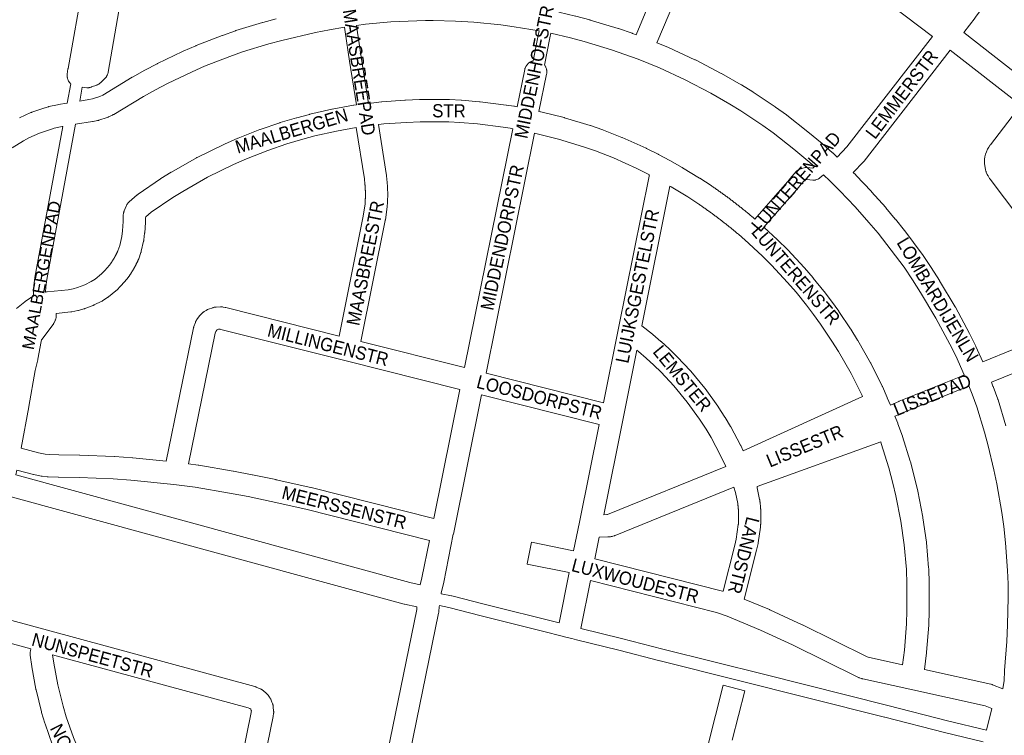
# Model space of a CAD drawing. Header units: metres. Extents: x 123819 to 142731, y 393440 to 405763.
# Tile 51 of 256: x 127743 to 128318, y 399653 to 400070. Entities that reach past the tile are written whole.
import ezdxf
from ezdxf.enums import TextEntityAlignment as Align

# ---------------------------------------------------------------- set-up
doc = ezdxf.new("R2010")
doc.units = ezdxf.units.M
doc.header["$MEASUREMENT"] = 0
for name, color, linetype, lineweight in [('gs-anno-wegen algemeen tekst', 7, 'Continuous', 0), ('gs-knt-fietspaden', 7, 'Continuous', 0), ('gs-knt-wegen algemeen', 7, 'Continuous', 0)]:
    doc.layers.add(name, color=color, linetype=linetype, lineweight=lineweight)
doc.styles.add('Style-Arial', font='arial.ttf')

msp = doc.modelspace()

# ---------------------------------------------------------------- linework, layer by layer
at = {"layer": 'gs-knt-fietspaden', "color": 7, "linetype": 'Continuous', "flags": 128}
for points in [[(127939.29, 400020.78), (127935.24, 400046.28), (127935.24, 400046.31), (127932.69, 400063.35), (127932.68, 400063.4), (127932.31, 400066.14)], [(127939.26, 400067.17), (127939.63, 400064.37), (127942.18, 400047.36), (127946.26, 400021.66)], [(128042.4, 400046.41), (128045.38, 400061.18), (128045.9, 400063.97)], [(128052.26, 400059.81), (128049.08, 400044.04)], [(128052.78, 400062.56), (128052.27, 400059.86), (128052.26, 400059.81)], [(127770.33, 400021.82), (127772.4, 400033.04)], [(127779.17, 400031.04), (127777.69, 400023.01)], [(127750.94, 399909.21), (127750.73, 399910.63), (127750.72, 399910.77), (127750.7, 399910.92), (127750.7, 399911.06), (127750.7, 399911.2), (127750.77, 399914.84), (127750.77, 399914.99), (127750.79, 399915.14), (127750.81, 399915.29), (127751.49, 399919.85), (127751.51, 399919.96), (127767.81, 400008.18)], [(127775.18, 400009.42), (127758.43, 399918.75), (127757.78, 399914.47), (127757.72, 399911.43)], [(128171.91, 399954.13), (128179.91, 399963.15), (128191.09, 399975.98), (128193.46, 399978.98), (128193.55, 399979.08), (128193.63, 399979.18), (128196.1, 399981.85), (128196.21, 399981.97), (128196.33, 399982.08), (128196.46, 399982.19), (128196.59, 399982.29), (128196.72, 399982.38), (128196.86, 399982.47), (128197, 399982.55), (128198.47, 399983.36), (128198.62, 399983.43), (128198.77, 399983.5), (128198.93, 399983.56), (128199.08, 399983.62), (128199.24, 399983.66), (128199.41, 399983.7), (128201.29, 399984.11), (128201.45, 399984.14), (128201.62, 399984.17), (128201.78, 399984.18), (128201.94, 399984.19), (128202.11, 399984.19), (128202.27, 399984.19), (128202.43, 399984.17), (128205.71, 399983.8), (128205.72, 399983.81), (128206.79, 399984.73)], [(128212, 399979.96), (128209.85, 399978.1), (128209.73, 399978), (128209.61, 399977.91), (128209.49, 399977.82), (128209.36, 399977.74), (128209.22, 399977.66), (128209.09, 399977.59), (128208.95, 399977.53), (128208.81, 399977.47), (128207.42, 399976.94), (128207.26, 399976.88), (128207.1, 399976.83), (128206.94, 399976.79), (128206.77, 399976.76), (128206.61, 399976.74), (128206.44, 399976.72), (128206.27, 399976.71), (128206.11, 399976.71), (128205.94, 399976.71), (128205.77, 399976.73), (128202.22, 399977.13), (128201.39, 399976.95), (128200.87, 399976.66), (128198.88, 399974.52), (128196.54, 399971.56), (128196.43, 399971.43), (128185.2, 399958.52), (128185.17, 399958.5), (128177.14, 399949.45)], [(128251.05, 399845.45), (128256.02, 399847.65), (128256.12, 399847.69), (128291.16, 399861.85), (128294.18, 399863.1)], [(128296.93, 399856.64), (128293.82, 399855.36), (128293.8, 399855.35), (128258.8, 399841.21), (128253.84, 399839.01), (128253.77, 399838.98), (128253.72, 399838.96)], [(127988.75, 399735.38), (127994.83, 399734.09), (127994.96, 399734.06), (128013.85, 399729.25), (128057.62, 399718.28)], [(128305.3, 399648.83), (128282.77, 399654.35), (128282.74, 399654.36), (128247.79, 399663.32), (128247.56, 399663.38), (128116.54, 399696.22), (128116.52, 399696.22), (128092.4, 399702.41), (128067.72, 399708.52), (128064.98, 399709.2), (128062.4, 399709.84), (128062.4, 399709.84), (128057.09, 399711.16), (128051.02, 399712.66), (128051, 399712.67), (128046.35, 399713.86), (128012.13, 399722.45), (128012.12, 399722.45), (127993.3, 399727.24), (127987.69, 399728.43)], [(128070.27, 399715.12), (128094.1, 399709.22), (128094.13, 399709.21), (128118.25, 399703.03), (128177.73, 399688.14), (128249.5, 399670.13), (128249.52, 399670.12), (128284.46, 399661.17), (128307.12, 399655.61)]]:
    msp.add_lwpolyline(points, dxfattribs=at)
at = {"layer": 'gs-knt-wegen algemeen', "color": 7, "linetype": 'Continuous', "flags": 128}
for points in [[(128102.56, 400061.73), (128109.77, 400078.88), (128115.22, 400092.34), (128115.3, 400093.09), (128115.33, 400093.4), (128115.39, 400093.71), (128115.46, 400094.01), (128115.54, 400094.31), (128115.64, 400094.61), (128115.75, 400094.9), (128135.65, 400143.59)], [(128147.86, 400139.04), (128128.15, 400090.84), (128128.08, 400090.1), (128128.04, 400089.8), (128127.99, 400089.49), (128127.92, 400089.19), (128127.84, 400088.9), (128127.75, 400088.61), (128127.64, 400088.32), (128121.83, 400073.95), (128121.79, 400073.87), (128114.7, 400057.01)], [(128326.42, 400109.95), (128324.32, 400106.27), (128324.24, 400106.12), (128324.15, 400105.98), (128316.29, 400093.7), (128316.14, 400093.49), (128306.28, 400079.33), (128306.16, 400079.17), (128300.59, 400071.68), (128300.51, 400071.58), (128300.51, 400071.57), (128300.5, 400071.57), (128293.88, 400063.03)], [(127804.48, 400098.24), (127794.24, 400039.77), (127794.18, 400039.47), (127794.1, 400039.17), (127794.02, 400038.88), (127793.91, 400038.59), (127793.8, 400038.31), (127793.67, 400038.03), (127793.53, 400037.76), (127793.38, 400037.49), (127793.21, 400037.23), (127793.03, 400036.99), (127792.84, 400036.74), (127792.64, 400036.51), (127792.43, 400036.29), (127789.96, 400033.82), (127789.73, 400033.6), (127789.5, 400033.4), (127789.26, 400033.21), (127789.01, 400033.03), (127788.75, 400032.86), (127788.48, 400032.71), (127788.21, 400032.57), (127787.92, 400032.44), (127787.64, 400032.32), (127784.64, 400031.2), (127784.36, 400031.1), (127784.08, 400031.02), (127783.8, 400030.95), (127783.52, 400030.89), (127783.23, 400030.84), (127782.94, 400030.81), (127782.65, 400030.79)], [(127772.4, 400033.04), (127772.33, 400033.11), (127772.29, 400033.15), (127772.1, 400033.33), (127772.06, 400033.37), (127771.89, 400033.57), (127771.85, 400033.61), (127771.69, 400033.82), (127771.65, 400033.86), (127771.5, 400034.08), (127771.47, 400034.12), (127771.32, 400034.35), (127771.29, 400034.39), (127771.16, 400034.62), (127771.13, 400034.67), (127771.01, 400034.9), (127770.99, 400034.95), (127770.88, 400035.19), (127770.86, 400035.24), (127770.76, 400035.49), (127770.74, 400035.54), (127770.65, 400035.79), (127770.64, 400035.84), (127770.56, 400036.1), (127770.55, 400036.15), (127770.49, 400036.41), (127770.48, 400036.46), (127770.43, 400036.72), (127770.42, 400036.78), (127770.38, 400037.04), (127770.38, 400037.09), (127770.35, 400037.36), (127770.35, 400037.41), (127770.34, 400037.68), (127770.34, 400037.73), (127770.34, 400037.99), (127770.34, 400038.05), (127770.36, 400038.31), (127770.37, 400038.37), (127770.39, 400038.63), (127770.8, 400041.74), (127770.84, 400042.03), (127779.62, 400091.6)], [(128275.58, 400060.67), (128234.9, 400091.53), (128231.45, 400093.92)], [(128057.51, 400074.83), (128067.2, 400072.6), (128067.42, 400072.55), (128075.62, 400070.38), (128075.84, 400070.31), (128092.07, 400065.38), (128092.28, 400065.31), (128100.31, 400062.56), (128100.45, 400062.51), (128102.56, 400061.73)], [(127777.69, 400023.01), (127782.97, 400023.85), (127785.03, 400024.28), (127789.33, 400025.7), (127791.07, 400026.51), (127808.34, 400036.91), (127808.53, 400037.02), (127815.61, 400040.97), (127815.76, 400041.05), (127822.94, 400044.82), (127823.15, 400044.92), (127837.78, 400051.93), (127838, 400052.03), (127845.44, 400055.26), (127845.66, 400055.35), (127860.77, 400061.26), (127860.99, 400061.34), (127868.65, 400064.01), (127868.88, 400064.09), (127884.38, 400068.86), (127884.61, 400068.93), (127892.44, 400071.02)], [(128045.9, 400063.97), (128031.35, 400066.41), (128023.58, 400067.45), (128007.77, 400068.98), (127997.07, 400069.56), (127984.05, 400070.01), (127979.64, 400070.02), (127959.32, 400069.16), (127944.64, 400067.89), (127939.26, 400067.17)], [(127932.31, 400066.14), (127923.5, 400064.65), (127915.35, 400063), (127895.71, 400058.42), (127888.09, 400056.38), (127872.82, 400051.68), (127865.39, 400049.09), (127850.51, 400043.27), (127843.29, 400040.14), (127828.88, 400033.23), (127821.88, 400029.56), (127814.96, 400025.7), (127797.49, 400015.17), (127797.28, 400015.05), (127797.07, 400014.94), (127796.86, 400014.84), (127794.46, 400013.73), (127794.24, 400013.63), (127794.01, 400013.54), (127793.78, 400013.46), (127788.77, 400011.8), (127788.54, 400011.73), (127788.3, 400011.67), (127788.06, 400011.61), (127785.47, 400011.07), (127785.17, 400011.02), (127775.18, 400009.42)], [(128293.88, 400063.03), (128340.37, 400026.8), (128340.38, 400026.79), (128340.38, 400026.79)], [(128206.79, 399984.73), (128202.9, 399988.16), (128194.72, 399994.93), (128182.65, 400004.39), (128176.55, 400008.79), (128163.81, 400017.27), (128157.37, 400021.21), (128146.13, 400027.64), (128131.31, 400035.36), (128116.15, 400042.36), (128103.79, 400047.4), (128096.01, 400050.27), (128088.17, 400052.96), (128072.16, 400057.82), (128064.19, 400059.94), (128052.78, 400062.56)], [(128220.05, 399990.26), (128225.69, 399996.18), (128275.58, 400060.67)], [(128114.7, 400057.01), (128121.2, 400054.36), (128121.48, 400054.24), (128136.91, 400047.11), (128137.18, 400046.98), (128152.26, 400039.13), (128152.48, 400039.01), (128163.92, 400032.47), (128164.08, 400032.37), (128170.71, 400028.31), (128170.92, 400028.18), (128183.87, 400019.56), (128184.07, 400019.42), (128190.38, 400014.86), (128190.58, 400014.71), (128202.82, 400005.12), (128202.95, 400005.01), (128211.28, 399998.12), (128211.43, 399997.99), (128217.28, 399992.84), (128217.42, 399992.71), (128220.05, 399990.26)], [(128285.91, 400052.73), (128235.78, 399987.94), (128235.64, 399987.77), (128235.49, 399987.6), (128235.35, 399987.44), (128235.34, 399987.44), (128235.34, 399987.43), (128229.42, 399981.22)], [(128326.1, 399955.14), (128309.34, 399977.37), (128309.18, 399977.6), (128309.02, 399977.83), (128308.11, 399979.29), (128307.98, 399979.5), (128307.86, 399979.73), (128307.75, 399979.95), (128307.64, 399980.18), (128307.09, 399981.48), (128306.97, 399981.77), (128306.87, 399982.05), (128306.79, 399982.34), (128306.71, 399982.64), (128306.66, 399982.94), (128306.08, 399986.27), (128306.04, 399986.57), (128306.01, 399986.87), (128305.99, 399987.17), (128305.99, 399987.48), (128306.08, 399989), (128306.31, 399990.5), (128306.68, 399991.98), (128307.18, 399993.42), (128307.81, 399994.81), (128308.57, 399996.13), (128309.44, 399997.38), (128309.45, 399997.4), (128327.27, 400020.5), (128285.91, 400052.73)], [(128033.12, 400019.59), (128037.54, 400041.37), (128037.61, 400041.68), (128037.69, 400041.98), (128037.79, 400042.28), (128037.9, 400042.58), (128038.03, 400042.86), (128038.17, 400043.14), (128038.33, 400043.42), (128038.5, 400043.68), (128038.68, 400043.94), (128038.87, 400044.19), (128039.07, 400044.43), (128039.29, 400044.66), (128039.52, 400044.88), (128039.75, 400045.08), (128040, 400045.28), (128040.26, 400045.46), (128040.52, 400045.63), (128040.79, 400045.79), (128041.07, 400045.93), (128041.36, 400046.06), (128041.65, 400046.18), (128041.95, 400046.28), (128042.25, 400046.37), (128042.4, 400046.41)], [(128049.08, 400044.04), (128049.21, 400043.87), (128049.39, 400043.61), (128049.55, 400043.34), (128049.7, 400043.06), (128049.84, 400042.78), (128049.96, 400042.49), (128050.07, 400042.2), (128050.17, 400041.9), (128050.25, 400041.59), (128050.31, 400041.29), (128050.37, 400040.98), (128050.4, 400040.66), (128050.42, 400040.35), (128050.43, 400040.03), (128050.42, 400039.72), (128050.39, 400039.41), (128050.35, 400039.09), (128050.3, 400038.78), (128045.86, 400016.94)], [(127782.65, 400030.79), (127782.65, 400030.79), (127782.64, 400030.79), (127782.35, 400030.78), (127782.06, 400030.79), (127781.77, 400030.81), (127779.17, 400031.04)], [(127946.26, 400021.66), (127953.86, 400022.56), (127954.16, 400022.59), (127967.61, 400023.56), (127967.84, 400023.57), (127976.11, 400023.87), (127976.37, 400023.87), (127993.34, 400023.81), (127993.61, 400023.81), (128000.42, 400023.5), (128000.65, 400023.48), (128011.16, 400022.63), (128011.44, 400022.6), (128026.76, 400020.69), (128026.99, 400020.66), (128031.24, 400019.98), (128031.39, 400019.95), (128031.55, 400019.92), (128033.12, 400019.59)], [(127742.46, 400013.26), (127749.15, 400016.27), (127749.44, 400016.4), (127749.74, 400016.51), (127757.22, 400019.02), (127757.46, 400019.1), (127759.24, 400019.62), (127759.46, 400019.68), (127759.68, 400019.74), (127764.75, 400020.86), (127765.05, 400020.91), (127770.33, 400021.82)], [(127757.72, 399911.43), (127757.92, 399911.48), (127758.17, 399911.53), (127758.43, 399911.57), (127758.69, 399911.6), (127770.85, 399912.84), (127773.74, 399913.42), (127776.35, 399914.14), (127780.57, 399915.72), (127784.33, 399917.62), (127786.59, 399919.08), (127790.36, 399922.12), (127792.28, 399924.01), (127795.14, 399927.27), (127795.23, 399927.39), (127795.31, 399927.51), (127795.4, 399927.63), (127795.49, 399927.76), (127795.57, 399927.88), (127795.66, 399928), (127795.74, 399928.12), (127795.83, 399928.25), (127795.91, 399928.37), (127796, 399928.49), (127796.08, 399928.62), (127796.16, 399928.74), (127796.24, 399928.87), (127796.33, 399928.99), (127796.41, 399929.12), (127796.49, 399929.24), (127796.57, 399929.37), (127796.65, 399929.49), (127796.73, 399929.62), (127796.81, 399929.75), (127796.89, 399929.87), (127796.97, 399930), (127797.05, 399930.13), (127797.13, 399930.26), (127797.21, 399930.38), (127797.29, 399930.51), (127797.36, 399930.64), (127797.44, 399930.77), (127797.52, 399930.9), (127797.59, 399931.03), (127797.67, 399931.15), (127797.74, 399931.28), (127797.82, 399931.41), (127797.89, 399931.54), (127797.97, 399931.67), (127798.04, 399931.8), (127798.11, 399931.93), (127798.19, 399932.06), (127798.26, 399932.2), (127798.33, 399932.33), (127798.4, 399932.46), (127798.47, 399932.59), (127798.55, 399932.72), (127798.62, 399932.85), (127798.69, 399932.99), (127798.76, 399933.12), (127798.82, 399933.25), (127798.89, 399933.38), (127798.96, 399933.52), (127799.03, 399933.65), (127799.1, 399933.78), (127799.16, 399933.92), (127799.23, 399934.05), (127799.3, 399934.18), (127799.36, 399934.32), (127799.43, 399934.45), (127799.49, 399934.59), (127799.56, 399934.72), (127799.62, 399934.86), (127799.69, 399934.99), (127799.75, 399935.13), (127799.81, 399935.26), (127799.88, 399935.4), (127799.94, 399935.54), (127801, 399938.57), (127802.22, 399943.85), (127802.62, 399947.16), (127803, 399952.68), (127802.97, 399955), (127802.97, 399955.3), (127802.97, 399955.3), (127802.97, 399955.3), (127802.99, 399955.6), (127803.02, 399955.9), (127803.07, 399956.19), (127803.32, 399957.66), (127803.37, 399957.92), (127803.43, 399958.17), (127803.5, 399958.42), (127803.59, 399958.67), (127803.68, 399958.92), (127804.76, 399961.69), (127804.89, 399961.98), (127805.02, 399962.26), (127805.17, 399962.54), (127805.34, 399962.82), (127805.52, 399963.08), (127805.71, 399963.33), (127805.91, 399963.58), (127806.13, 399963.81), (127806.35, 399964.04), (127806.59, 399964.25), (127811.17, 399968.17), (127811.35, 399968.32), (127811.54, 399968.47), (127811.74, 399968.61), (127824.88, 399977.55), (127825.08, 399977.69), (127830.99, 399981.39), (127831.23, 399981.53), (127845.93, 399989.89), (127846.1, 399989.98), (127846.28, 399990.07), (127861.87, 399997.72), (127862.13, 399997.84), (127870.01, 400001.28), (127870.25, 400001.38), (127882.88, 400006.31), (127883.13, 400006.4), (127894.45, 400010.3), (127894.71, 400010.38), (127904.34, 400013.24), (127904.51, 400013.29), (127911.78, 400015.24), (127912.03, 400015.3), (127924.87, 400018.21), (127925.13, 400018.26), (127937.46, 400020.53), (127937.62, 400020.56), (127937.78, 400020.58), (127939.29, 400020.78)], [(128045.86, 400016.94), (128046.71, 400016.76), (128046.98, 400016.7), (128060.51, 400013.33), (128060.67, 400013.29), (128060.82, 400013.24), (128075.66, 400008.76), (128075.9, 400008.68), (128083.22, 400006.15), (128083.5, 400006.05), (128094.23, 400001.8), (128094.51, 400001.69), (128108.39, 399995.44), (128108.62, 399995.33), (128115.43, 399991.93), (128115.6, 399991.85), (128122.19, 399988.32), (128122.29, 399988.27)], [(127767.81, 400008.18), (127767.41, 400008.11), (127762.7, 400007.07), (127761.25, 400006.65), (127754.2, 400004.27), (127748, 400001.48), (127744.77, 399999.77), (127738.24, 399995.67)], [(127939.15, 400007.6), (127927.62, 400005.48), (127915.03, 400002.63), (127907.97, 400000.74), (127898.55, 399997.94), (127887.49, 399994.14), (127875.11, 399989.3), (127867.47, 399985.96), (127852.19, 399978.47), (127837.79, 399970.28), (127832.1, 399966.72), (127819.36, 399958.05), (127816.29, 399955.42), (127816.04, 399954.77), (127816, 399954.54), (127816.02, 399952.57), (127816.02, 399952.32), (127816, 399952.06), (127815.6, 399946.11), (127815.59, 399945.94), (127815.57, 399945.77), (127815.11, 399941.94), (127815.07, 399941.71), (127815.03, 399941.48), (127814.99, 399941.25), (127813.61, 399935.29), (127813.55, 399935.06), (127813.48, 399934.84), (127813.41, 399934.61), (127812.13, 399930.97), (127812.04, 399930.71), (127811.93, 399930.45), (127811.85, 399930.27), (127811.76, 399930.09), (127811.68, 399929.9), (127811.6, 399929.72), (127811.51, 399929.54), (127811.43, 399929.36), (127811.34, 399929.18), (127811.25, 399929), (127811.17, 399928.81), (127811.08, 399928.63), (127810.99, 399928.45), (127810.9, 399928.27), (127810.81, 399928.09), (127810.72, 399927.92), (127810.63, 399927.74), (127810.54, 399927.56), (127810.45, 399927.38), (127810.35, 399927.2), (127810.26, 399927.02), (127810.17, 399926.85), (127810.07, 399926.67), (127809.98, 399926.49), (127809.88, 399926.31), (127809.79, 399926.14), (127809.69, 399925.96), (127809.59, 399925.79), (127809.5, 399925.61), (127809.4, 399925.44), (127809.3, 399925.26), (127809.2, 399925.09), (127809.1, 399924.91), (127809, 399924.74), (127808.9, 399924.57), (127808.8, 399924.39), (127808.69, 399924.22), (127808.59, 399924.05), (127808.49, 399923.88), (127808.38, 399923.71), (127808.28, 399923.53), (127808.18, 399923.36), (127808.07, 399923.19), (127807.96, 399923.02), (127807.86, 399922.85), (127807.75, 399922.68), (127807.64, 399922.51), (127807.53, 399922.34), (127807.42, 399922.17), (127807.32, 399922.01), (127807.21, 399921.84), (127807.1, 399921.67), (127806.98, 399921.5), (127806.87, 399921.34), (127806.76, 399921.17), (127806.65, 399921.01), (127806.53, 399920.84), (127806.42, 399920.67), (127806.31, 399920.51), (127806.19, 399920.34), (127806.08, 399920.18), (127805.96, 399920.02), (127805.84, 399919.85), (127805.73, 399919.69), (127805.61, 399919.53), (127805.49, 399919.37), (127805.32, 399919.14), (127805.13, 399918.91), (127801.91, 399915.24), (127801.74, 399915.05), (127801.57, 399914.88), (127799.24, 399912.6), (127799.01, 399912.39), (127798.78, 399912.19), (127794.5, 399908.73), (127794.32, 399908.59), (127794.13, 399908.46), (127793.94, 399908.33), (127791.11, 399906.5), (127790.91, 399906.38), (127790.72, 399906.26), (127790.51, 399906.16), (127786.13, 399903.94), (127785.91, 399903.83), (127785.69, 399903.74), (127785.47, 399903.65), (127780.64, 399901.85), (127780.37, 399901.75), (127780.1, 399901.67), (127776.99, 399900.81), (127776.77, 399900.75), (127776.54, 399900.7), (127773.1, 399900.01), (127772.79, 399899.95), (127772.48, 399899.91), (127763.88, 399899.04)], [(127929.11, 399885.8), (127943.27, 399955.72), (127944.27, 399962.92), (127944.29, 399963.15), (127944.3, 399963.38), (127944.32, 399963.61), (127944.34, 399963.83), (127944.35, 399964.06), (127944.37, 399964.29), (127944.38, 399964.52), (127944.39, 399964.74), (127944.41, 399964.97), (127944.42, 399965.2), (127944.43, 399965.43), (127944.44, 399965.66), (127944.45, 399965.89), (127944.46, 399966.11), (127944.47, 399966.34), (127944.47, 399966.57), (127944.48, 399966.8), (127944.48, 399967.03), (127944.49, 399967.26), (127944.49, 399967.48), (127944.49, 399967.71), (127944.5, 399967.94), (127944.5, 399968.17), (127944.5, 399968.4), (127944.5, 399968.63), (127944.5, 399968.85), (127944.5, 399969.08), (127944.49, 399969.31), (127944.49, 399969.54), (127944.49, 399969.77), (127944.48, 399970), (127944.48, 399970.22), (127944.47, 399970.45), (127944.46, 399970.68), (127944.45, 399970.91), (127944.45, 399971.14), (127944.44, 399971.37), (127944.43, 399971.59), (127944.41, 399971.82), (127944.4, 399972.05), (127944.39, 399972.28), (127944.38, 399972.51), (127944.36, 399972.73), (127944.35, 399972.96), (127944.33, 399973.19), (127944.32, 399973.42), (127944.3, 399973.64), (127944.28, 399973.87), (127944.26, 399974.1), (127944.24, 399974.33), (127944.22, 399974.56), (127944.2, 399974.78), (127944.18, 399975.01), (127944.15, 399975.24), (127944.13, 399975.46), (127944.11, 399975.69), (127944.08, 399975.92), (127944.06, 399976.14), (127944.03, 399976.37), (127944, 399976.6), (127943.97, 399976.83), (127943.94, 399977.05), (127943.91, 399977.28), (127943.88, 399977.5), (127939.15, 400007.6)], [(127952.08, 400009.24), (127956.76, 399979.46), (127956.77, 399979.34), (127956.81, 399979.06), (127956.85, 399978.79), (127956.88, 399978.51), (127956.92, 399978.24), (127956.95, 399977.96), (127956.98, 399977.69), (127957.02, 399977.41), (127957.05, 399977.14), (127957.08, 399976.86), (127957.1, 399976.59), (127957.13, 399976.31), (127957.16, 399976.04), (127957.18, 399975.76), (127957.21, 399975.48), (127957.23, 399975.21), (127957.26, 399974.93), (127957.28, 399974.65), (127957.3, 399974.38), (127957.32, 399974.1), (127957.34, 399973.83), (127957.36, 399973.55), (127957.37, 399973.27), (127957.39, 399973), (127957.41, 399972.72), (127957.42, 399972.44), (127957.43, 399972.17), (127957.45, 399971.89), (127957.46, 399971.61), (127957.47, 399971.33), (127957.48, 399971.06), (127957.49, 399970.78), (127957.49, 399970.5), (127957.5, 399970.23), (127957.51, 399969.95), (127957.51, 399969.67), (127957.51, 399969.39), (127957.52, 399969.12), (127957.52, 399968.84), (127957.52, 399968.56), (127957.52, 399968.29), (127957.52, 399968.01), (127957.52, 399967.73), (127957.51, 399967.45), (127957.51, 399967.18), (127957.5, 399966.9), (127957.5, 399966.62), (127957.49, 399966.35), (127957.48, 399966.07), (127957.47, 399965.79), (127957.46, 399965.51), (127957.45, 399965.24), (127957.44, 399964.96), (127957.43, 399964.68), (127957.42, 399964.41), (127957.4, 399964.13), (127957.39, 399963.85), (127957.37, 399963.58), (127957.35, 399963.3), (127957.33, 399963.02), (127957.31, 399962.75), (127957.29, 399962.47), (127957.27, 399962.19), (127957.25, 399961.92), (127957.23, 399961.64), (127957.21, 399961.47), (127957.19, 399961.3), (127956.14, 399953.73), (127956.11, 399953.53), (127956.07, 399953.33), (127941.75, 399882.62)], [(128030.53, 400006.83), (128029.02, 400007.15), (128025.04, 400007.79), (128009.97, 400009.67), (127999.71, 400010.5), (127993.15, 400010.79), (127976.45, 400010.85), (127968.43, 400010.57), (127955.25, 400009.62), (127952.08, 400009.24)], [(128002.32, 399867.36), (128030.53, 400006.83)], [(128043.28, 400004.17), (128014.96, 399864.17)], [(128110.36, 399979.88), (128109.54, 399980.32), (128102.93, 399983.62), (128089.3, 399989.75), (128078.84, 399993.89), (128071.77, 399996.33), (128057.21, 400000.73), (128043.96, 400004.03), (128043.28, 400004.17)], [(128122.29, 399988.27), (128129.52, 399984.24), (128129.75, 399984.1), (128139.61, 399978.07), (128139.78, 399977.96), (128146.32, 399973.67), (128146.4, 399973.62), (128146.86, 399973.3), (128147.32, 399972.99), (128147.78, 399972.68), (128148.24, 399972.36), (128148.7, 399972.05), (128149.15, 399971.73), (128149.61, 399971.41), (128150.06, 399971.09), (128150.52, 399970.77), (128150.97, 399970.45), (128151.43, 399970.13), (128151.88, 399969.81), (128152.34, 399969.49), (128152.79, 399969.16), (128153.24, 399968.84), (128153.69, 399968.51), (128154.14, 399968.19), (128154.59, 399967.86), (128155.04, 399967.53), (128155.49, 399967.2), (128155.93, 399966.87), (128156.38, 399966.54), (128156.83, 399966.21), (128157.27, 399965.87), (128157.72, 399965.54), (128158.16, 399965.21), (128158.61, 399964.87), (128159.05, 399964.53), (128159.49, 399964.2), (128159.93, 399963.86), (128160.37, 399963.52), (128160.81, 399963.18), (128161.25, 399962.84), (128161.69, 399962.5), (128162.13, 399962.15), (128162.57, 399961.81), (128163.01, 399961.47), (128163.44, 399961.12), (128163.88, 399960.78), (128164.31, 399960.43), (128164.75, 399960.08), (128165.18, 399959.73), (128165.61, 399959.38), (128166.04, 399959.03), (128166.48, 399958.68), (128166.91, 399958.33), (128167.34, 399957.98), (128167.76, 399957.62), (128168.19, 399957.27), (128168.62, 399956.91), (128169.05, 399956.56), (128169.47, 399956.2), (128169.9, 399955.84), (128170.33, 399955.49), (128170.75, 399955.12), (128171.17, 399954.77), (128171.6, 399954.4), (128171.91, 399954.13)], [(128083.53, 399846.89), (128092.29, 399890.38), (128110.17, 399979.16), (128110.23, 399979.44), (128110.3, 399979.71), (128110.36, 399979.88)], [(128294.18, 399863.1), (128289.23, 399874.17), (128285.8, 399881.12), (128277.64, 399896.27), (128268.67, 399911.31), (128263.97, 399918.63), (128259.04, 399925.93), (128249.07, 399939.34), (128243.89, 399945.81), (128238.55, 399952.18), (128230.48, 399961.25), (128221.58, 399970.66), (128215.79, 399976.41), (128212, 399979.96)], [(128229.42, 399981.22), (128230.83, 399979.83), (128230.97, 399979.68), (128240.01, 399970.13), (128240.14, 399969.98), (128248.34, 399960.77), (128248.46, 399960.62), (128253.92, 399954.12), (128254.01, 399954), (128259.31, 399947.38), (128259.45, 399947.2), (128269.58, 399933.58), (128269.75, 399933.34), (128274.8, 399925.85), (128274.88, 399925.73), (128279.68, 399918.26), (128279.8, 399918.07), (128288.89, 399902.82), (128289.03, 399902.57), (128297.32, 399887.19), (128297.43, 399886.98), (128300.96, 399879.82), (128301.06, 399879.6), (128305.01, 399870.78)], [(128122.28, 399973.36), (128105.85, 399891.77)], [(128234.72, 399850.54), (128234.52, 399851), (128228.09, 399863.87), (128220.77, 399876.71), (128216.91, 399882.9), (128210.23, 399892.83), (128206.22, 399898.44), (128202.06, 399903.92), (128195.98, 399911.39), (128191.05, 399917.1), (128181.69, 399927.19), (128176.32, 399932.51), (128165.88, 399942.13), (128165.48, 399942.48), (128165.09, 399942.82), (128164.69, 399943.17), (128164.29, 399943.52), (128163.89, 399943.86), (128163.49, 399944.21), (128163.08, 399944.55), (128162.68, 399944.89), (128162.28, 399945.24), (128161.88, 399945.58), (128161.47, 399945.92), (128161.07, 399946.26), (128160.66, 399946.6), (128160.26, 399946.94), (128159.85, 399947.28), (128159.44, 399947.61), (128159.03, 399947.95), (128158.63, 399948.28), (128158.22, 399948.62), (128157.81, 399948.95), (128157.4, 399949.28), (128156.99, 399949.62), (128156.57, 399949.95), (128156.16, 399950.28), (128155.75, 399950.61), (128155.33, 399950.93), (128154.92, 399951.26), (128154.5, 399951.59), (128154.09, 399951.92), (128153.67, 399952.24), (128153.25, 399952.57), (128152.84, 399952.89), (128152.42, 399953.21), (128152, 399953.54), (128151.58, 399953.86), (128151.16, 399954.18), (128150.74, 399954.5), (128150.32, 399954.82), (128149.89, 399955.13), (128149.47, 399955.45), (128149.05, 399955.77), (128148.62, 399956.08), (128148.2, 399956.4), (128147.77, 399956.71), (128147.35, 399957.02), (128146.92, 399957.34), (128146.49, 399957.65), (128146.07, 399957.96), (128145.64, 399958.27), (128145.21, 399958.58), (128144.78, 399958.88), (128144.35, 399959.19), (128143.92, 399959.5), (128143.49, 399959.8), (128143.05, 399960.11), (128142.62, 399960.41), (128142.19, 399960.71), (128141.75, 399961.02), (128141.32, 399961.32), (128140.89, 399961.62), (128140.45, 399961.92), (128140.01, 399962.21), (128139.58, 399962.51), (128139.14, 399962.81), (128132.72, 399967.02), (128123.07, 399972.93), (128122.28, 399973.36)], [(128177.14, 399949.45), (128185.23, 399942.01), (128185.4, 399941.84), (128190.95, 399936.35), (128191.14, 399936.15), (128200.68, 399925.87), (128200.84, 399925.69), (128205.9, 399919.82), (128206.02, 399919.68), (128212.23, 399912.05), (128212.36, 399911.88), (128216.65, 399906.24), (128216.76, 399906.09), (128220.88, 399900.33), (128220.98, 399900.18), (128227.78, 399890.08), (128227.9, 399889.89), (128231.89, 399883.49), (128232.02, 399883.27), (128239.49, 399870.16), (128239.57, 399870.01), (128239.65, 399869.85), (128246.24, 399856.68), (128246.32, 399856.52), (128246.39, 399856.37), (128249.22, 399849.88), (128249.28, 399849.75), (128251.05, 399845.45)], [(127740.77, 399901.8), (127745.59, 399905.83), (127745.84, 399906.02), (127746.09, 399906.2), (127748.68, 399907.98), (127748.89, 399908.12), (127749.11, 399908.24), (127749.33, 399908.36), (127750.94, 399909.21)], [(127828.19, 399812.75), (127844.12, 399890.5), (127844.19, 399890.78), (127844.26, 399891.06), (127844.35, 399891.33), (127845.19, 399893.72), (127845.3, 399894.02), (127845.42, 399894.31), (127845.57, 399894.6), (127845.72, 399894.88), (127845.89, 399895.15), (127846.07, 399895.41), (127847.63, 399897.56), (127847.81, 399897.79), (127848, 399898.01), (127848.19, 399898.23), (127848.4, 399898.44), (127848.62, 399898.63), (127849.62, 399899.51), (127849.81, 399899.67), (127850, 399899.82), (127850.2, 399899.96), (127850.41, 399900.1), (127851.53, 399900.81), (127851.78, 399900.96), (127852.04, 399901.1), (127852.3, 399901.23), (127852.57, 399901.34), (127852.84, 399901.45), (127855.34, 399902.34), (127855.61, 399902.42), (127855.88, 399902.5), (127856.15, 399902.57), (127856.42, 399902.62), (127856.7, 399902.66), (127856.98, 399902.69), (127857.26, 399902.71), (127859.91, 399902.81), (127860.2, 399902.82), (127860.5, 399902.81), (127860.79, 399902.79), (127861.08, 399902.76), (127861.37, 399902.71), (127862.68, 399902.46), (127862.87, 399902.42), (127863.07, 399902.38)], [(127863.07, 399902.38), (127929.11, 399885.8)], [(127763.88, 399899.04), (127763.94, 399897.9), (127763.94, 399897.6), (127763.94, 399897.31), (127763.92, 399897.01), (127763.88, 399896.72), (127763.84, 399896.42), (127763.78, 399896.13), (127763.7, 399895.85), (127763.62, 399895.56), (127763.52, 399895.28), (127763.41, 399895.01), (127763.28, 399894.74), (127762.59, 399893.32), (127762.44, 399893.04), (127762.28, 399892.77), (127762.11, 399892.51), (127761.93, 399892.25), (127755.65, 399883.93), (127755.42, 399883.54), (127755.08, 399882.62), (127753.24, 399872.25), (127753.2, 399872.06), (127753.16, 399871.87), (127751.7, 399865.78), (127747.96, 399844.6), (127747.95, 399844.54)], [(128105.85, 399891.77), (128112.1, 399886.93), (128112.34, 399886.73), (128117.06, 399882.7), (128117.22, 399882.56), (128121.81, 399878.38), (128121.97, 399878.24), (128126.42, 399873.91), (128126.64, 399873.69), (128134.3, 399865.51), (128134.44, 399865.36), (128134.57, 399865.2), (128142.65, 399855.41), (128142.78, 399855.25), (128142.9, 399855.09), (128150.34, 399844.81), (128150.44, 399844.67), (128150.53, 399844.52), (128154.47, 399838.44), (128154.59, 399838.24), (128157.69, 399833.05), (128157.77, 399832.91), (128157.85, 399832.77), (128163.52, 399822.09), (128163.65, 399821.82), (128165.05, 399818.86)], [(127999.73, 399854.58), (127932.55, 399871.51), (127860.09, 399889.7), (127859.7, 399889.77), (127858.77, 399889.74), (127857.89, 399889.42), (127857.8, 399889.37), (127857.73, 399889.3), (127857.16, 399888.53), (127856.79, 399887.46), (127841.17, 399811.23)], [(128305.01, 399870.78), (128341.25, 399885.52)], [(127941.75, 399882.62), (128002.32, 399867.36)], [(128102.98, 399877.52), (128094.94, 399837.62), (128083.64, 399781.49)], [(128155, 399809.66), (128151.95, 399816.11), (128146.42, 399826.52), (128143.47, 399831.47), (128139.69, 399837.31), (128132.47, 399847.29), (128124.66, 399856.76), (128117.24, 399864.68), (128112.97, 399868.82), (128108.53, 399872.86), (128104, 399876.73), (128102.98, 399877.52)], [(128346.18, 399873.48), (128310.09, 399858.79)], [(128014.96, 399864.17), (128083.53, 399846.89)], [(128316.66, 399679.8), (128317.46, 399684.61), (128317.71, 399690.22), (128317.72, 399690.45), (128319.05, 399707.54), (128319.54, 399717.29), (128319.93, 399733.14), (128319.84, 399741.08), (128319.55, 399749.01), (128318.39, 399764.99), (128317.31, 399774.58), (128316.14, 399782.87), (128313.2, 399799.53), (128311.46, 399807.73), (128308.16, 399821.61), (128306.02, 399829.7), (128301.55, 399844.56), (128298.88, 399851.77), (128296.93, 399856.64)], [(128310.09, 399858.79), (128310.99, 399856.54), (128311.06, 399856.38), (128313.83, 399848.89), (128313.9, 399848.7), (128313.96, 399848.51), (128318.52, 399833.34)], [(127984.44, 399779.31), (127999.73, 399854.58)], [(128012.37, 399851.4), (127995.85, 399770.06), (127995.84, 399770.05), (127995.84, 399770.05)], [(128080.95, 399834.11), (128012.37, 399851.4)], [(128165.05, 399818.86), (128234.72, 399850.54)], [(127747.95, 399844.54), (127743.43, 399820.26)], [(128253.72, 399838.96), (128255.39, 399834.89), (128255.51, 399834.59), (128258.08, 399827.36), (128258.16, 399827.11), (128262.66, 399812.66), (128262.73, 399812.41), (128265.2, 399803.15), (128265.25, 399802.96), (128267.03, 399795.44), (128267.08, 399795.2), (128270.05, 399780.03), (128270.08, 399779.86), (128270.1, 399779.69), (128272.1, 399765.52), (128272.12, 399765.35), (128272.14, 399765.18), (128273.42, 399750.43), (128273.44, 399750.12), (128273.78, 399741.4), (128273.78, 399741.14), (128273.78, 399725.35), (128273.78, 399725.1), (128273.48, 399717.21), (128273.46, 399716.96), (128272.26, 399701.21), (128272.25, 399701.05), (128272.23, 399700.88), (128270.98, 399691.11)], [(128066.11, 399760.44), (128069.47, 399777.09), (128080.95, 399834.11)], [(128245.43, 399824.06), (128173.19, 399797.89)], [(128258.21, 399693.91), (128259.29, 399702.37), (128260.47, 399717.83), (128260.76, 399725.47), (128260.76, 399741.01), (128260.43, 399749.45), (128259.18, 399763.88), (128257.23, 399777.7), (128254.33, 399792.57), (128252.6, 399799.88), (128250.19, 399808.92), (128245.77, 399823.12), (128245.43, 399824.06)], [(127743.43, 399820.26), (127753.65, 399817.67), (127757.55, 399816.88), (127759.96, 399816.6), (127765.45, 399816.38), (127777.51, 399816.24), (127777.69, 399816.24)], [(127777.69, 399816.24), (127797.73, 399815.43), (127797.89, 399815.42), (127808.52, 399814.72), (127808.74, 399814.71), (127828.19, 399812.75)], [(127841.17, 399811.23), (127846.9, 399810.47), (127847.17, 399810.43), (127867.34, 399806.92), (127867.43, 399806.91), (127878.44, 399804.83), (127878.56, 399804.8), (127892.2, 399801.96), (127892.32, 399801.94), (127912.59, 399797.31), (127912.73, 399797.28), (127984.44, 399779.31)], [(127981.87, 399766.53), (127909.63, 399784.63), (127889.49, 399789.23), (127875.97, 399792.04), (127865.06, 399794.1), (127845.07, 399797.58), (127832.64, 399799.21), (127807.55, 399801.74), (127797.12, 399802.42), (127777.26, 399803.22), (127765.21, 399803.36), (127765.02, 399803.37), (127759.19, 399803.61), (127758.95, 399803.62), (127758.71, 399803.64), (127755.79, 399803.98), (127755.51, 399804.02), (127755.24, 399804.07), (127750.91, 399804.94), (127750.6, 399805.01), (127740.98, 399807.45), (127740.44, 399804.68)], [(127740.44, 399804.68), (127970.39, 399741.93), (127976.54, 399740.56)], [(128083.64, 399781.49), (128085.52, 399781.52), (128085.63, 399781.53), (128085.79, 399781.58), (128155, 399809.66)], [(127974.52, 399727.67), (127967.4, 399729.26), (127967.11, 399729.33), (127731.17, 399793.71), (127704.69, 399801.02)], [(128159.7, 399797.52), (128090.44, 399769.41), (128090.19, 399769.32), (128089.94, 399769.23), (128088.93, 399768.92), (128088.63, 399768.83), (128088.33, 399768.76), (128088.03, 399768.71), (128087.72, 399768.66), (128086.67, 399768.54), (128086.45, 399768.52), (128086.23, 399768.51), (128086.02, 399768.5), (128081.01, 399768.44)], [(128153.48, 399736.82), (128160.26, 399763.8), (128161.04, 399767.24), (128162.26, 399775.82), (128162.28, 399776.01), (128162.29, 399776.2), (128162.31, 399776.39), (128162.32, 399776.58), (128162.33, 399776.77), (128162.34, 399776.96), (128162.36, 399777.15), (128162.37, 399777.34), (128162.38, 399777.53), (128162.39, 399777.72), (128162.4, 399777.91), (128162.4, 399778.1), (128162.41, 399778.29), (128162.42, 399778.48), (128162.42, 399778.67), (128162.43, 399778.86), (128162.44, 399779.05), (128162.44, 399779.24), (128162.44, 399779.44), (128162.45, 399779.63), (128162.45, 399779.82), (128162.45, 399780.01), (128162.45, 399780.2), (128162.45, 399780.39), (128162.45, 399780.58), (128162.45, 399780.77), (128162.45, 399780.96), (128162.45, 399781.15), (128162.44, 399781.34), (128162.44, 399781.53), (128162.44, 399781.72), (128162.43, 399781.91), (128162.43, 399782.11), (128162.42, 399782.3), (128162.41, 399782.49), (128162.41, 399782.68), (128162.4, 399782.87), (128162.39, 399783.06), (128162.38, 399783.25), (128162.37, 399783.44), (128162.36, 399783.63), (128162.35, 399783.82), (128162.33, 399784.01), (128162.32, 399784.2), (128162.31, 399784.39), (128162.29, 399784.58), (128162.28, 399784.77), (128162.26, 399784.96), (128162.25, 399785.15), (128162.23, 399785.34), (128162.21, 399785.53), (128162.2, 399785.72), (128162.18, 399785.91), (128162.16, 399786.1), (128162.14, 399786.29), (128162.12, 399786.48), (128162.09, 399786.67), (128162.07, 399786.86), (128162.05, 399787.05), (128162.03, 399787.24), (128162, 399787.43), (128161.98, 399787.62), (128161.95, 399787.81), (128161.93, 399787.99), (128160.64, 399794.39), (128159.7, 399797.52)], [(128173.19, 399797.89), (128173.2, 399797.84), (128173.28, 399797.55), (128173.35, 399797.25), (128174.73, 399790.37), (128174.76, 399790.19), (128174.79, 399790.01), (128174.83, 399789.77), (128174.86, 399789.53), (128174.89, 399789.29), (128174.92, 399789.05), (128174.95, 399788.8), (128174.98, 399788.56), (128175.01, 399788.32), (128175.04, 399788.08), (128175.07, 399787.84), (128175.09, 399787.6), (128175.12, 399787.36), (128175.14, 399787.12), (128175.16, 399786.87), (128175.19, 399786.63), (128175.21, 399786.39), (128175.23, 399786.15), (128175.25, 399785.91), (128175.27, 399785.67), (128175.29, 399785.42), (128175.3, 399785.18), (128175.32, 399784.94), (128175.34, 399784.7), (128175.35, 399784.45), (128175.37, 399784.21), (128175.38, 399783.97), (128175.39, 399783.73), (128175.4, 399783.49), (128175.41, 399783.24), (128175.42, 399783), (128175.43, 399782.76), (128175.44, 399782.52), (128175.45, 399782.27), (128175.45, 399782.03), (128175.46, 399781.79), (128175.46, 399781.54), (128175.47, 399781.3), (128175.47, 399781.06), (128175.47, 399780.82), (128175.47, 399780.57), (128175.47, 399780.33), (128175.47, 399780.09), (128175.47, 399779.85), (128175.47, 399779.6), (128175.46, 399779.36), (128175.46, 399779.12), (128175.45, 399778.88), (128175.45, 399778.63), (128175.44, 399778.39), (128175.43, 399778.15), (128175.43, 399777.91), (128175.42, 399777.66), (128175.41, 399777.42), (128175.4, 399777.18), (128175.38, 399776.94), (128175.37, 399776.69), (128175.36, 399776.45), (128175.34, 399776.21), (128175.33, 399775.97), (128175.31, 399775.72), (128175.29, 399775.48), (128175.28, 399775.24), (128175.26, 399775), (128175.24, 399774.76), (128175.22, 399774.52), (128175.2, 399774.34), (128175.18, 399774.16), (128173.89, 399765.14), (128173.85, 399764.89), (128173.79, 399764.63), (128172.94, 399760.85), (128172.91, 399760.7), (128165.76, 399732.27)], [(127995.84, 399770.05), (127990.27, 399742.06), (127990.22, 399741.84), (127988.83, 399735.94), (127988.75, 399735.38)], [(127976.54, 399740.56), (127977.52, 399744.71), (127981.87, 399766.53)], [(128081.01, 399768.44), (128078.45, 399755.77)], [(128078.45, 399755.77), (128153.04, 399736.95), (128153.26, 399736.89), (128153.48, 399736.82)], [(128057.62, 399718.28), (128063.54, 399747.67)], [(128075.88, 399742.99), (128070.27, 399715.12)], [(128310.31, 399668.33), (128306.38, 399669.93), (128262.38, 399679.68), (128234.89, 399685.66), (128234.63, 399685.72), (128234.38, 399685.79), (128234.13, 399685.88), (128232.86, 399686.32), (128232.61, 399686.41), (128232.36, 399686.52), (128232.12, 399686.63), (128194, 399705.5), (128175.3, 399714.13), (128155.79, 399722.34), (128149.62, 399724.38), (128075.88, 399742.99)], [(127696.11, 399731.04), (127758.88, 399714.02), (127879.88, 399681.22), (127880.18, 399681.13), (127880.48, 399681.02), (127880.78, 399680.9), (127883.06, 399679.91), (127883.31, 399679.79), (127883.56, 399679.67), (127883.8, 399679.53), (127884.03, 399679.38), (127884.26, 399679.22), (127884.49, 399679.05), (127884.7, 399678.88), (127886.67, 399677.18), (127886.89, 399676.98), (127887.11, 399676.77), (127887.31, 399676.54), (127887.5, 399676.31), (127887.69, 399676.08), (127888.45, 399675.02), (127888.62, 399674.78), (127888.78, 399674.52), (127888.93, 399674.26), (127889.06, 399674), (127889.18, 399673.73), (127889.89, 399672.05)], [(128165.76, 399732.27), (128180.45, 399726.09), (128180.65, 399726), (128199.54, 399717.29), (128199.7, 399717.21), (128237.53, 399698.48), (128238.05, 399698.3), (128258.21, 399693.91)], [(127918.62, 399453.94), (127974.44, 399726.21), (127974.52, 399727.67)], [(127987.57, 399727.73), (127987.4, 399724.96), (127987.38, 399724.66), (127987.34, 399724.35), (127987.28, 399724.05), (127930.08, 399445), (127930.07, 399444.98), (127919.48, 399394.27)], [(127987.69, 399728.43), (127987.57, 399727.73)], [(127749.19, 399703.16), (127694.74, 399717.92)], [(127761.73, 399646.93), (127757.4, 399659.45), (127757.31, 399659.73), (127755.43, 399666.08), (127755.35, 399666.37), (127752.17, 399679.23), (127752.12, 399679.42), (127752.09, 399679.61), (127749.69, 399692.64), (127749.64, 399692.94), (127748.74, 399699.5), (127748.7, 399699.79), (127748.68, 399700.08), (127748.68, 399700.37), (127748.68, 399700.66), (127748.7, 399700.95), (127748.73, 399701.24), (127748.78, 399701.52), (127748.83, 399701.81), (127748.9, 399702.09), (127749.19, 399703.16)], [(127761.85, 399699.73), (127762.52, 399694.86), (127764.85, 399682.16), (127767.95, 399669.64), (127769.75, 399663.56), (127773.97, 399651.37), (127778.89, 399639.49), (127784.53, 399627.94), (127790.85, 399616.74), (127797.84, 399605.95), (127805.49, 399595.56), (127809.47, 399590.64), (127818.06, 399580.94), (127822.51, 399576.36), (127827.09, 399571.92), (127836.75, 399563.37), (127846.88, 399555.44), (127850.95, 399552.61)], [(127877.9, 399666.99), (127877.81, 399667.2), (127877.52, 399667.88), (127876.95, 399668.37), (127876.01, 399668.78), (127761.85, 399699.73)], [(128270.98, 399691.11), (128309.73, 399682.52), (128310, 399682.46), (128310.26, 399682.38), (128310.52, 399682.29), (128310.78, 399682.2), (128316.66, 399679.8)], [(127889.89, 399672.04), (127890.2, 399671.33), (127890.3, 399671.06), (127890.39, 399670.79), (127890.48, 399670.52), (127890.54, 399670.24), (127890.6, 399669.96), (127890.65, 399669.68), (127890.68, 399669.4), (127890.92, 399666.81), (127890.94, 399666.51), (127890.94, 399666.21), (127890.94, 399665.91), (127890.92, 399665.62), (127890.88, 399665.32), (127890.7, 399664.03), (127890.67, 399663.82), (127890.63, 399663.62), (127869.1, 399558.11)], [(127889.89, 399672.05), (127889.89, 399672.04), (127889.89, 399672.04)], [(127889.89, 399672.05), (127889.89, 399672.04), (127889.89, 399672.04)], [(127850.95, 399552.61), (127855.67, 399559.8), (127856.51, 399561.52), (127877.84, 399666.02), (127877.88, 399666.36), (127877.9, 399666.98)], [(127877.9, 399666.98), (127877.9, 399666.99)], [(127877.9, 399666.98), (127877.9, 399666.99)], [(128307.12, 399655.61), (128310.31, 399668.33)]]:
    msp.add_lwpolyline(points, dxfattribs=at)
for points in [[(128063.54, 399747.67), (128038.94, 399752.7, -0.370222), (128038.94, 399752.72), (128041.54, 399765.45, -0.385461), (128041.55, 399765.46), (128066.11, 399760.44)], [(128133.36, 399600.87), (128144.49, 399646.57), (128144.5, 399646.62), (128153.39, 399681.9, -0.384699), (128153.4, 399681.91), (128166, 399678.73, -0.367884), (128166.01, 399678.72), (128158.72, 399649.79)]]:
    msp.add_lwpolyline(points, format="xyb", dxfattribs=at)

# ---------------------------------------------------------------- texts
at = {"layer": 'gs-anno-wegen algemeen tekst', "color": 7, "style": 'Style-Arial', "width": 0.909091}
for s, rotation, p in [('MIDDENHOFSTR', 78.54236, (128043.03, 400040)), ('MAASBREEPAD', 279.01481, (127940.84, 400039.8)), ('LEMMERSTR', 52.59033, (128257.69, 400026.91)), ('MAALBERGEN', 16.55456, (127901.38, 400005.57)), ('STR', 359.79739, (127993.31, 400017.3)), ('MIDDENDORPSTR', 77.93514, (128024.34, 399943.36)), ('MAASBREESTR', 78.57935, (127944.4, 399928.39)), ('LUIJKSGESTELSTR', 78.49622, (128103.32, 399914.94)), ('LUNTERENSTR', 310.7856, (128195.91, 399921.44)), ('LOMBARDIJENLN', 300.79889, (128278.76, 399907.11)), ('MILLINGENSTR', 345.89765, (127922.73, 399880.68)), ('LEMSTER', 309.5114, (128129.55, 399861.06)), ('LOOSDORPSTR', 345.53504, (128046.09, 399850.08)), ('LISSESTR', 22.58244, (128201.08, 399821.58)), ('MEERSSENSTR', 345.93484, (127932.18, 399785.69)), ('LANDSTR', 255.88332, (128165.45, 399757.73)), ('LUXWOUDESTR', 345.55143, (128102.11, 399742.93)), ('NUNSPEETSTR', 344.83179, (127785.18, 399699.46)), ('NOORDWIJKSTR', 296.83885, (127781.4, 399623.19))]:
    msp.add_text(s, height=7.7, rotation=rotation, dxfattribs=at).set_placement(p, align=Align.MIDDLE_CENTER)
at = {"layer": 'gs-anno-wegen algemeen tekst', "color": 7, "style": 'Style-Arial'}
msp.add_text('MAALBERGENPAD', height=7, rotation=79.54048, dxfattribs=at).set_placement((127755.33, 399921.3), align=Align.MIDDLE_CENTER)
at = {"layer": 'gs-anno-wegen algemeen tekst', "color": 7, "char_height": 7.7, "attachment_point": 5, "line_spacing_factor": 0.6, "style": 'Style-Arial'}
for s, insert, rotation in [('\\H1x;\\W0.909091;LUNTERENPAD', (128196.06, 399975.92), 48.95423), ('\\H1x;\\W0.909091;LISSEPAD', (128275.54, 399851.45), 22.00097)]:
    msp.add_mtext(s, dxfattribs=dict(at, insert=insert, rotation=rotation))

doc.saveas('drawing.dxf')
